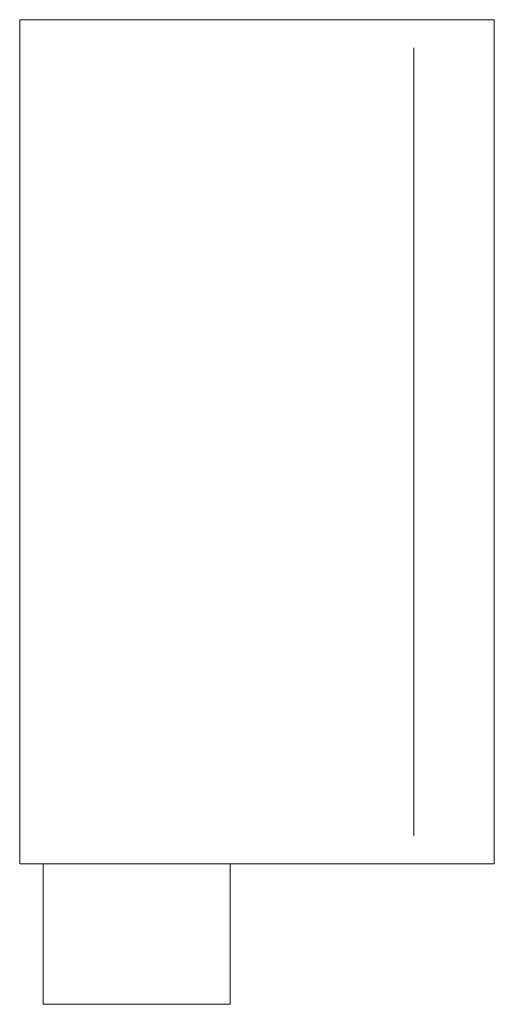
# Model space of a CAD drawing. Header units: millimetres. Extents: x -101 to 0, y -120 to 90.
import ezdxf

# ---------------------------------------------------------------- set-up
doc = ezdxf.new("R2010")
doc.units = ezdxf.units.MM

# ---------------------------------------------------------------- blocks, each defined once
blk = doc.blocks.new('RSen_56_ME_FB_convector - hybrid - fresh air intake_jaga - clcm_01007218_bbn - wood natural color_jaga_clima canal hybrid_lxhxd 723x101_4x180_4 mm-283921-left')
at = {"lineweight": 18}
for p, q in [((-96.4, -90.2), (-96.4, -120.2)), ((-56.4, -90.2), (-56.4, -120.2)), ((-56.4, -120.2), (-96.4, -120.2))]:
    blk.add_line(p, q, dxfattribs=at)
blk = doc.blocks.new('RSen_56_ME_FB_SOg - wood - clima canal - SH_jaga - standard-286464-left')
at = {"lineweight": 18}
for p, q in [((-101.4, -90.2), (-101.4, 90.2)), ((-101.4, 90.2), (0, 90.2)), ((0, -90.2), (0, 90.2)), ((-17.19, 84.2), (-17.19, -84.2)), ((-101.4, -90.2), (0, -90.2))]:
    blk.add_line(p, q, dxfattribs=at)

msp = doc.modelspace()

# ---------------------------------------------------------------- block references
at = {"lineweight": 18}
for name in ['RSen_56_ME_FB_SOg - wood - clima canal - SH_jaga - standard-286464-left', 'RSen_56_ME_FB_convector - hybrid - fresh air intake_jaga - clcm_01007218_bbn - wood natural color_jaga_clima canal hybrid_lxhxd 723x101_4x180_4 mm-283921-left']:
    msp.add_blockref(name, (0, 0), dxfattribs=at)

doc.saveas('drawing.dxf')
